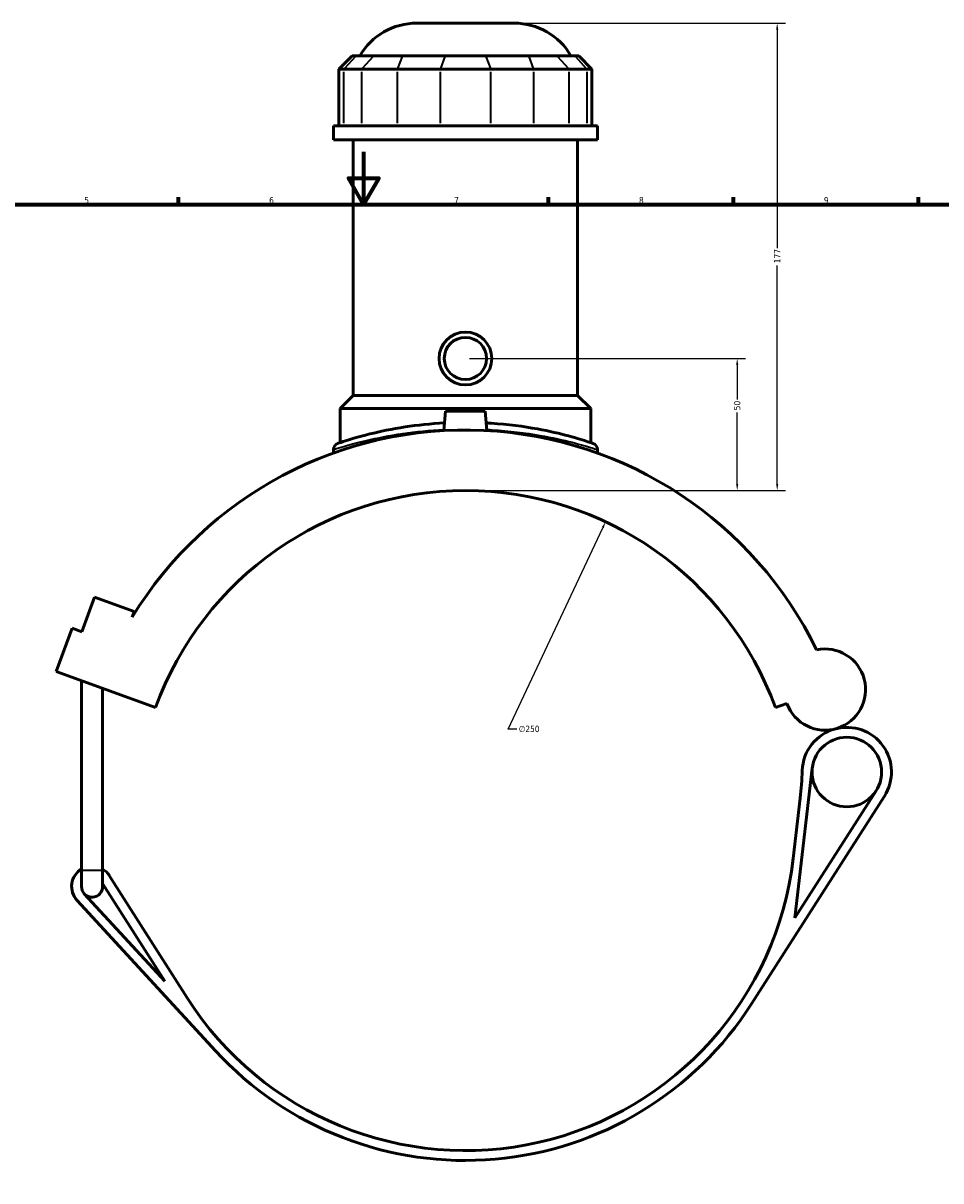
# Model space of a CAD drawing. Header units: millimetres. Extents: x -266 to 987, y -128 to 1202.
# Tile 5 of 7: x 291 to 639, y 204 to 643. Entities that reach past the tile are written whole.
import ezdxf

# ---------------------------------------------------------------- set-up
doc = ezdxf.new("R2010")
doc.units = ezdxf.units.MM
for name, color, linetype, lineweight in [('Border (ANSI)', 7, 'Continuous', 70), ('Dimension (ANSI)', 7, 'Continuous', 25), ('Visible (ANSI)', 7, 'Continuous', 50), ('Visible Narrow (ANSI)', 7, 'Continuous', 35)]:
    doc.layers.add(name, color=color, linetype=linetype, lineweight=lineweight)
doc.styles.add('Note Text (ANSI)', font='tahoma.ttf')
doc.dimstyles.new('Default - mm (ANSI)', dxfattribs={"dimtxt": 2.4, "dimasz": 2.5, "dimexe": 3.175, "dimexo": 1.6002, "dimgap": 0.8, "dimtad": 0, "dimtoh": 1, "dimdec": 0, "dimrnd": 1e-08, "dimzin": 4, "dimdsep": 46, "dimtxsty": 'Note Text (ANSI)', "dimcen": 0.09, "dimdle": 10, "dimclrd": 256, "dimclre": 256, "dimclrt": 5, "dimadec": 1, "dimazin": 1, "dimtfac": 1.27, "dimtofl": 0, "dimtmove": 0, "dimatfit": 3, "dimfxl": 1, "dimtolj": 1, "dimtzin": 4, "dimlwd": -1, "dimlwe": -1, "dimarcsym": 0})

# ---------------------------------------------------------------- blocks, each defined once
blk = doc.blocks.new('Borders Default Border')
at = {"layer": 'Border (ANSI)'}
for p, q in [((350.42, 574), (350.42, 576.8)), ((490.58, 574), (490.58, 576.8)), ((560.67, 574), (560.67, 576.8)), ((630.75, 574), (630.75, 576.8))]:
    blk.add_line(p, q, dxfattribs=at)
at = {"layer": 'Border (ANSI)', "flags": 128}
for points in [[(420.5, 594), (420.5, 574), (414.73, 584), (426.27, 584), (420.5, 574)], [(20, 20), (20, 574), (821, 574), (821, 20), (20, 20)]]:
    blk.add_lwpolyline(points, dxfattribs=at)
at = {"layer": 'Border (ANSI)', "color": 5, "true_color": 0x0000ff, "char_height": 2.4, "attachment_point": 7, "style": 'Note Text (ANSI)'}
for s, insert in [('5', (314.67, 574.35)), ('6', (384.69, 574.35)), ('7', (454.8, 574.4)), ('8', (524.84, 574.35)), ('9', (594.92, 574.35))]:
    blk.add_mtext(s, dxfattribs=dict(at, insert=insert))
blk = doc.blocks.new('*D6')
at = {"layer": 'Defpoints', "color": 0, "transparency": 16777216}
for p in [(512.17, 453.84), (405.99, 227.51)]:
    blk.add_point(p, dxfattribs=at)
at = {"layer": 'Dimension (ANSI)', "transparency": 16777216}
for p, q in [((475.32, 375.3), (511.11, 451.58)), ((478.5, 375.3), (475.32, 375.3))]:
    blk.add_line(p, q, dxfattribs=at)
blk.add_solid([(510.73, 451.76), (511.49, 451.4), (512.17, 453.84)], dxfattribs=at)
at = {"layer": 'Dimension (ANSI)', "color": 5, "transparency": 16777216, "insert": (479.3, 376.59), "char_height": 2.4, "attachment_point": 1, "style": 'Note Text (ANSI)'}
blk.add_mtext('\\A1;∅250', dxfattribs=at)
blk = doc.blocks.new('*D10')
at = {"layer": 'Defpoints', "color": 0, "transparency": 16777216}
for p in [(459.08, 515.68), (562.06, 515.68), (459.08, 465.68)]:
    blk.add_point(p, dxfattribs=at)
at = {"layer": 'Dimension (ANSI)', "transparency": 16777216}
for p, q in [((460.68, 515.68), (565.23, 515.68)), ((562.06, 513.18), (562.06, 500.11)), ((562.06, 468.18), (562.06, 495.24)), ((460.68, 465.68), (565.23, 465.68))]:
    blk.add_line(p, q, dxfattribs=at)
for points in [[(561.64, 513.18), (562.47, 513.18), (562.06, 515.68)], [(561.64, 468.18), (562.47, 468.18), (562.06, 465.68)]]:
    blk.add_solid(points, dxfattribs=at)
at = {"layer": 'Dimension (ANSI)', "color": 5, "transparency": 16777216, "insert": (560.81, 496.04), "char_height": 2.4, "attachment_point": 1, "rotation": 90, "style": 'Note Text (ANSI)'}
blk.add_mtext('\\A1;50', dxfattribs=at)
blk = doc.blocks.new('*D11')
at = {"layer": 'Defpoints', "color": 0, "transparency": 16777216}
for p in [(477.49, 642.68), (577.21, 642.68), (459.08, 465.68)]:
    blk.add_point(p, dxfattribs=at)
at = {"layer": 'Dimension (ANSI)', "transparency": 16777216}
for p, q in [((479.09, 642.68), (580.38, 642.68)), ((577.21, 640.18), (577.21, 557.44)), ((577.21, 468.18), (577.21, 550.92)), ((460.68, 465.68), (580.38, 465.68))]:
    blk.add_line(p, q, dxfattribs=at)
for points in [[(576.79, 640.18), (577.63, 640.18), (577.21, 642.68)], [(576.79, 468.18), (577.63, 468.18), (577.21, 465.68)]]:
    blk.add_solid(points, dxfattribs=at)
at = {"layer": 'Dimension (ANSI)', "color": 5, "transparency": 16777216, "insert": (576.01, 551.72), "char_height": 2.4, "attachment_point": 1, "rotation": 90, "style": 'Note Text (ANSI)'}
blk.add_mtext('\\A1;177', dxfattribs=at)

msp = doc.modelspace()

# ---------------------------------------------------------------- linework, layer by layer
at = {"layer": 'Visible (ANSI)'}
for p, q in [((440.67, 642.68), (477.49, 642.68)), ((416.14, 630.29), (411.14, 625.29)), ((416.14, 630.29), (417.66, 630.29)), ((424.38, 630.29), (417.66, 630.29)), ((424.38, 630.29), (435.21, 630.29)), ((451.43, 630.29), (435.21, 630.29)), ((451.43, 630.29), (466.73, 630.29)), ((482.96, 630.29), (466.73, 630.29)), ((482.96, 630.29), (493.78, 630.29)), ((500.5, 630.29), (493.78, 630.29)), ((500.5, 630.29), (502.02, 630.29)), ((502.02, 630.29), (507.02, 625.29)), ((413.04, 625.29), (411.14, 625.29)), ((411.14, 625.29), (411.14, 603.74)), ((413.04, 625.29), (419.76, 625.29)), ((433.29, 625.29), (419.76, 625.29)), ((433.29, 625.29), (449.51, 625.29)), ((468.65, 625.29), (449.51, 625.29)), ((468.65, 625.29), (484.87, 625.29)), ((498.4, 625.29), (484.87, 625.29)), ((498.4, 625.29), (505.12, 625.29)), ((507.02, 625.29), (505.12, 625.29)), ((507.02, 625.29), (507.02, 603.74)), ((509.08, 603.74), (409.08, 603.74)), ((409.08, 598.43), (409.08, 603.74)), ((509.08, 598.43), (509.08, 603.74)), ((509.08, 598.43), (409.08, 598.43)), ((416.58, 501.68), (416.58, 598.43)), ((501.58, 501.68), (501.58, 598.43)), ((416.58, 501.68), (411.58, 496.68)), ((501.58, 501.68), (416.58, 501.68)), ((501.58, 501.68), (506.58, 496.68)), ((506.58, 496.68), (411.58, 496.68)), ((411.58, 483.8), (411.58, 496.68)), ((451.58, 495.68), (450.94, 488.35)), ((466.58, 495.68), (451.58, 495.68)), ((466.58, 495.68), (467.22, 488.35)), ((506.58, 483.8), (506.58, 496.68)), ((409.08, 481.16), (409.08, 479.87)), ((509.08, 481.16), (509.08, 479.87)), ((313.78, 412.19), (318.56, 425.34)), ((318.56, 425.34), (333.6, 419.87)), ((333.6, 419.87), (332.79, 417.66)), ((304.03, 397.11), (310.02, 413.56)), ((310.02, 413.56), (313.78, 412.19)), ((304.03, 397.11), (341.62, 383.43)), ((313.62, 321.84), (313.62, 393.62)), ((321.62, 321.84), (321.62, 390.71)), ((576.54, 383.43), (580.88, 385.01)), ((583.92, 303.86), (590.51, 360.55)), ((614.69, 351.93), (583.92, 303.86)), ((567.53, 271.28), (617.85, 349.91)), ((585.91, 349.19), (583.25, 326.26)), ((313.62, 321.84), (313.62, 315.68)), ((321.62, 315.68), (321.62, 321.84)), ((321.62, 316.84), (345.19, 279.83)), ((353.65, 273.53), (324.15, 319.84)), ((345.19, 279.83), (314.67, 312.97)), ((311.92, 310.43), (364.37, 253.47))]:
    msp.add_line(p, q, dxfattribs=at)
for centre, radius in [((459.08, 515.68), 10), ((459.08, 515.68), 8), ((603.59, 359.04), 13.17)]:
    msp.add_circle(centre, radius, dxfattribs=at)
for centre, radius, start, end in [((440.67, 617.68), 25, 90, 149.7085), ((477.49, 617.68), 25, 30.2915, 90), ((459.08, 340.68), 147.9, 25.914, 148.6351), ((411.58, 481.16), 2.5, 108.6809, 180), ((506.58, 481.16), 2.5, 0, 71.3191), ((459.08, 340.68), 125, 20, 160), ((595.34, 390.27), 15.38, 200, 102.1064), ((603.59, 359.04), 16.92, 104.8062, 178.1539), ((603.59, 359.04), 16.92, 327.3837, 104.8062), ((461.74, 363.61), 125, 353.3773, 358.1539), ((459.08, 340.68), 125, 212.4912, 353.3773), ((317.62, 315.68), 7.75, 121.073, 222.639), ((317.62, 315.68), 7.75, 32.4912, 58.927), ((317.62, 315.68), 4, 180, 222.639), ((317.62, 315.68), 4, 222.639, 0), ((459.08, 340.68), 128.75, 222.639, 327.3837)]:
    msp.add_arc(centre, radius, start, end, dxfattribs=at)
for points, knots in [([(451.2, 491.27), (445.95, 491), (440.87, 490.45), (431.2, 488.96), (426.68, 488.01), (418.28, 485.93), (414.78, 484.84), (411.46, 483.77), (410.78, 483.54), (410.78, 483.53)], [23.577009, 23.577009, 23.577009, 23.577009, 25.164498, 25.164498, 26.882543, 26.882543, 28.997455, 28.997455, 30.38517, 30.38517, 30.38517, 30.38517]), ([(507.38, 483.53), (507.38, 483.53), (506.75, 483.75), (503.95, 484.66), (501.44, 485.45), (494.9, 487.2), (490.91, 488.15), (481.14, 489.95), (475.16, 490.75), (468.25, 491.2), (467.61, 491.24), (466.97, 491.27)], [15.192586, 15.192586, 15.192586, 15.192586, 16.535145, 16.535145, 18.230846, 18.230846, 19.891124, 19.891124, 21.805386, 21.805386, 22.000757, 22.000757, 22.000757, 22.000757])]:
    msp.add_open_spline(points, degree=3, knots=knots, dxfattribs=at)
at = {"layer": 'Visible Narrow (ANSI)'}
for p, q in [((417.43, 630.04), (413.27, 625.54)), ((424.15, 630.04), (419.99, 625.54)), ((435.11, 630.04), (433.39, 625.54)), ((451.33, 630.04), (449.61, 625.54)), ((466.83, 630.04), (468.55, 625.54)), ((483.05, 630.04), (484.77, 625.54)), ((494.01, 630.04), (498.17, 625.54)), ((500.73, 630.04), (504.89, 625.54)), ((413.04, 604.81), (413.04, 624.21)), ((419.76, 624.21), (419.76, 604.81)), ((433.29, 604.81), (433.29, 624.21)), ((449.51, 624.21), (449.51, 604.81)), ((468.65, 604.81), (468.65, 624.21)), ((484.87, 624.21), (484.87, 604.81)), ((498.4, 604.81), (498.4, 624.21)), ((505.12, 624.21), (505.12, 604.81)), ((313.67, 321.84), (321.57, 321.84))]:
    msp.add_line(p, q, dxfattribs=at)
msp.add_arc((506.58, 481.16), 2.5, 3.566, 67.7532, dxfattribs=at)
for points, knots in [([(409.08, 481.17), (409.08, 481.17), (409.78, 481.39), (413.23, 482.45), (416.84, 483.52), (425.54, 485.56), (430.22, 486.51), (440.25, 487.97), (445.53, 488.51), (450.98, 488.78)], [-30.38517, -30.38517, -30.38517, -30.38517, -28.997455, -28.997455, -26.882543, -26.882543, -25.164498, -25.164498, -23.571232, -23.571232, -23.571232, -23.571232]), ([(467.18, 488.78), (467.87, 488.74), (468.56, 488.71), (475.73, 488.26), (481.91, 487.48), (492.03, 485.71), (496.16, 484.77), (502.93, 483.05), (505.53, 482.27), (508.42, 481.38), (509.08, 481.16), (509.08, 481.16)], [-22.006534, -22.006534, -22.006534, -22.006534, -21.805386, -21.805386, -19.891124, -19.891124, -18.230846, -18.230846, -16.535145, -16.535145, -15.192586, -15.192586, -15.192586, -15.192586])]:
    msp.add_open_spline(points, degree=3, knots=knots, dxfattribs=at)

# ---------------------------------------------------------------- block references
msp.add_blockref('Borders Default Border', (0, 0))

# ---------------------------------------------------------------- dimensions: what is measured, and where the dimension line sits
at = {"layer": 'Dimension (ANSI)'}
for base, p2, picture, middle in [((577.21, 642.68), (477.49, 642.68), '*D11', (577.21, 554.18)), ((562.06, 515.68), (459.08, 515.68), '*D10', (562.06, 497.68))]:
    dim = msp.add_linear_dim(base=base, p1=(459.08, 465.68), p2=p2, angle=90, dimstyle='Default - mm (ANSI)', override={"dimgap": 0.8, "dimtoh": 0, "dimdec": 0, "dimtol": 0, "dimlim": 0, "dimtp": 0, "dimtm": 0, "dimtdec": 2, "dimatfit": 1}, dxfattribs=at)
    dim.commit()
    dim.dimension.update_dxf_attribs({"geometry": picture, "text_midpoint": middle, "dimtype": 160})
dim = msp.add_diameter_dim_2p(p1=(405.99, 227.51), p2=(512.17, 453.84), dimstyle='Default - mm (ANSI)', override={"dimgap": 0.8, "dimtih": 1, "dimdec": 0, "dimlfac": 1, "dimtol": 0, "dimlim": 0, "dimtp": 0, "dimtm": 0, "dimtdec": 2}, dxfattribs=at)
dim.commit()
dim.dimension.update_dxf_attribs({"geometry": '*D6', "text_midpoint": (483.17, 375.3), "dimtype": 163})

doc.saveas('drawing.dxf')
